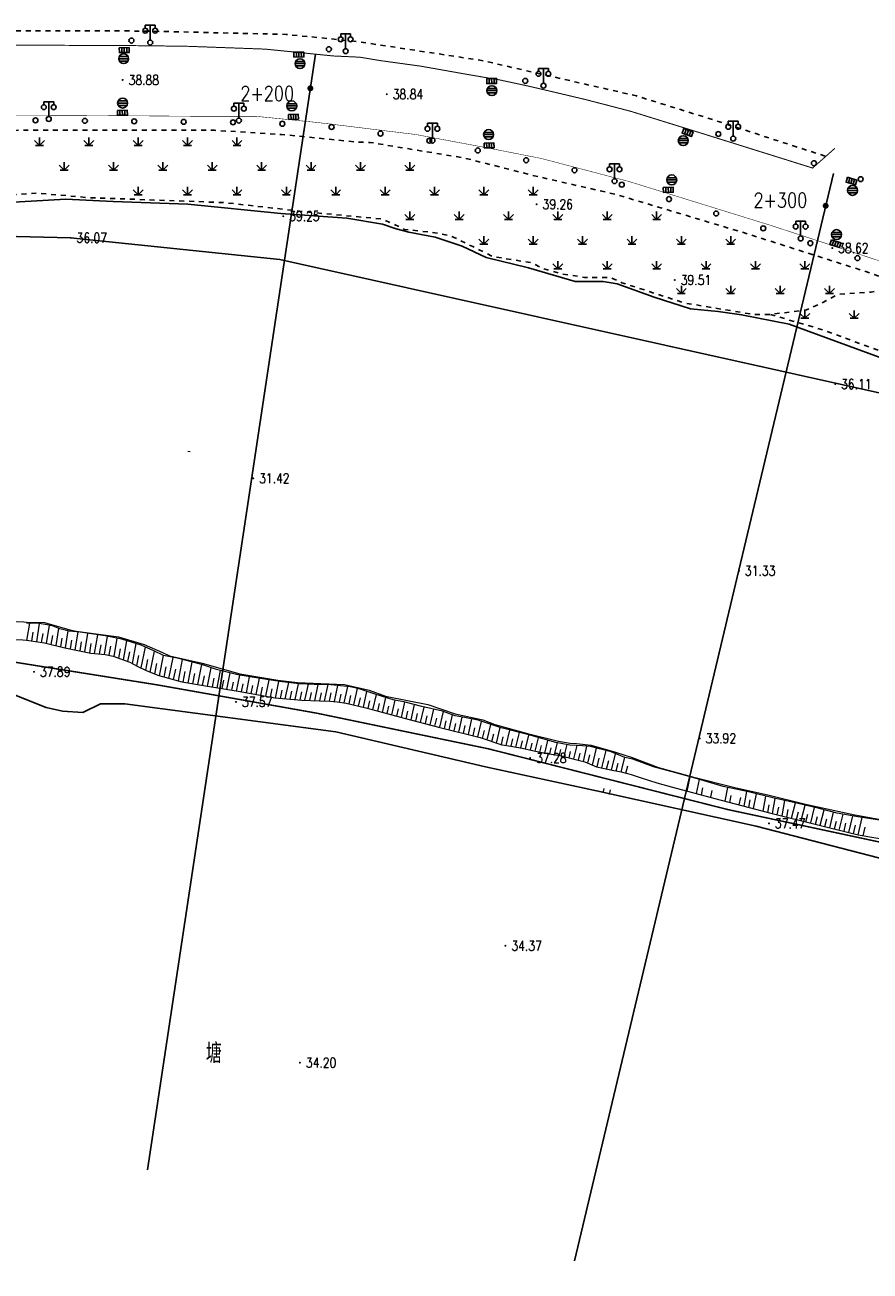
# Model space of a CAD drawing. Extents: x 39508475 to 39522402, y 3783947 to 3795549.
# Tile 61 of 256: x 39511250 to 39511421, y 3794201 to 3794453. Entities that reach past the tile are written whole.
import ezdxf
from ezdxf.enums import TextEntityAlignment as Align

# ---------------------------------------------------------------- set-up
doc = ezdxf.new("R2010")
doc.units = 0
doc.linetypes.add('X3', pattern=[5, 4, -1])
doc.linetypes.add('X6', pattern=[2, 1, -1])
doc.layers.get('0').update_dxf_attribs({"linetype": 'CONTINUOUS'})
for name, color, linetype in [('COMPONENT', 7, 'CONTINUOUS'), ('DLDW', 14, 'CONTINUOUS'), ('DLSS', 4, 'CONTINUOUS'), ('DMTZ', 3, 'CONTINUOUS'), ('GCD', 1, 'CONTINUOUS'), ('SXSS', 5, 'CONTINUOUS'), ('ZBTZ', 3, 'CONTINUOUS'), ('断面线', 2, 'CONTINUOUS')]:
    doc.layers.add(name, color=color, linetype=linetype)
doc.styles.add('HZ', font='rs', dxfattribs={"width": 0.8, "bigfont": 'hztxt'})
doc.linetypes.add('10411', pattern='A,2,[150,AAA.SHX,S=1,R=0,X=0,Y=1],2,[151,AAA.SHX,S=1,R=0,X=0,Y=3],1e-11', length=4)

# ---------------------------------------------------------------- blocks, each defined once
blk = doc.blocks.new('gc097')
for p, q in [((-1, 2.9), (-1, 3.5)), ((-1, 3.5), (1, 3.5)), ((0, 0.5), (0, 3.5)), ((1, 3.5), (1, 2.9))]:
    blk.add_line(p, q)
for centre in [(-1, 2.4), (1, 2.4), (0, 0)]:
    blk.add_circle(centre, 0.5)
blk = doc.blocks.new('gc124')
for p, q in [((-1, 1), (0, 0)), ((-0.8, 0), (0.8, 0)), ((0, 0), (0, 1.6)), ((0, 0), (1, 1))]:
    blk.add_line(p, q)
blk = doc.blocks.new('gc170')
at = {"linetype": 'Continuous'}
blk.add_circle((0, 0), 0.5, dxfattribs=at)
blk = doc.blocks.new('gcbj0104')
for p, q in [((-0.5, 0.5), (-0.5, -0.5)), ((0, 0.5), (0, -0.5)), ((0.5, 0.5), (0.5, -0.5))]:
    blk.add_line(p, q)
blk.add_lwpolyline([(-1, 0.5), (-1, -0.5), (1, -0.5), (1, 0.5)], close=True)
blk = doc.blocks.new('gcbj0103')
for p, q in [((-1, 0), (1, 0)), ((-0.9, 0.43), (0.9, 0.43)), ((-0.88, -0.47), (0.88, -0.47))]:
    blk.add_line(p, q)
blk.add_circle((0, 0), 1)
blk = doc.blocks.new('gc200')
at = {"const_width": 0.2}
blk.add_lwpolyline([(-0.1, 0, 1), (0.1, 0, 1)], format="xyb", close=True, dxfattribs=at)

msp = doc.modelspace()

# ---------------------------------------------------------------- linework, layer by layer
at = {"layer": 'DLSS', "linetype": 'Continuous', "flags": 128}
for points, const_width in [([(39511413.75403, 3794428.32004), (39511409.24381, 3794424.31317), (39511385.43984, 3794431.76346), (39511372.44452, 3794435.79016), (39511368.37279, 3794436.85449), (39511363.29878, 3794438.16925), (39511357.22251, 3794439.60922), (39511351.56734, 3794440.93222), (39511345.74164, 3794442.18437), (39511340.1665, 3794443.12348), (39511329.86193, 3794444.94815), (39511321.65584, 3794446.07508), (39511317.52147, 3794446.76377), (39511312.13425, 3794447.0142), (39511298.39555, 3794448.397), (39511282.84057, 3794448.96156), (39511274.19597, 3794449.08678), (39511263.58474, 3794449.14979), (39511241.32626, 3794449.21239), (39511216.74712, 3794449.2749), (39511170.51842, 3794448.81826), (39511166.92227, 3794448.81826), (39511165.46134, 3794449.60448), (39511161.64045, 3794453.19864)], 0.2), ([(39511152.90782, 3794434.8038), (39511179.23538, 3794434.7092), (39511220.78032, 3794434.88314), (39511260.49502, 3794434.98602), (39511286.25556, 3794434.77688), (39511296.64695, 3794434.77688), (39511309.13763, 3794433.51801), (39511328.92032, 3794431.09556), (39511343.51027, 3794428.36801), (39511354.24138, 3794426.26484), (39511372.19016, 3794421.54407), (39511400.67276, 3794412.72321), (39511435.44908, 3794401.38091), (39511465.18448, 3794391.93113), (39511500.18901, 3794380.69574), (39511528.23036, 3794372.08301), (39511556.38277, 3794363.04695), (39511595.36672, 3794350.75525), (39511630.25122, 3794339.61399)], 0.1)]:
    msp.add_lwpolyline(points, dxfattribs=dict(at, const_width=const_width))
at = {"layer": 'DLSS', "linetype": 'X6', "flags": 128}
for points in [[(39511411.78537, 3794426.71488), (39511389.38976, 3794433.98945), (39511373.60084, 3794438.91377), (39511342.20703, 3794446.10286), (39511317.08232, 3794449.92223), (39511302.63715, 3794451.37714), (39511273.92987, 3794452.05979), (39511235.15011, 3794452.17063), (39511199.27882, 3794451.94787), (39511163.61694, 3794451.61464)], [(39509114.05604, 3794290.33142), (39509112.24991, 3794295.83282), (39509112.1639, 3794300.73249), (39509115.17413, 3794309.24247), (39509120.24853, 3794313.1966), (39509122.14067, 3794314.05619), (39509132.37548, 3794314.57195), (39509159.20957, 3794317.32265), (39509189.76964, 3794320.25811), (39509213.70529, 3794322.58523), (39509234.28659, 3794324.74112), (39509259.26076, 3794326.89452), (39509287.06643, 3794329.74057), (39509297.9893, 3794330.5142), (39509318.14864, 3794332.83689), (39509350.33947, 3794335.93364), (39509384.6139, 3794339.4617), (39509418.97552, 3794342.56176), (39509445.91722, 3794344.97718), (39509470.5421, 3794347.30181), (39509492.58016, 3794349.62934), (39509517.37924, 3794352.03979), (39509558.77979, 3794355.99696), (39509584.87378, 3794358.92856), (39509614.7487, 3794361.76811), (39509642.81294, 3794364.61154), (39509666.41218, 3794366.84787), (39509694.74334, 3794369.51619), (39509724.44053, 3794372.26882), (39509742.43872, 3794374.16158), (39509776.0113, 3794377.43301), (39509804.43055, 3794380.3613), (39509828.79315, 3794382.59707), (39509851.696, 3794385.09155), (39509877.43497, 3794387.84556), (39509900.33763, 3794389.82496), (39509921.34805, 3794391.97878), (39509959.05459, 3794395.24647), (39509980.92335, 3794397.65886), (39510005.89307, 3794399.55024), (39510029.41212, 3794402.38952), (39510053.15906, 3794405.4893), (39510069.35519, 3794406.69536), (39510090.36007, 3794409.01888), (39510110.3385, 3794410.91413), (39510135.56217, 3794412.97921), (39510165.00206, 3794416.59047), (39510179.4688, 3794417.53933), (39510201.93835, 3794419.94799), (39510211.67389, 3794420.80772), (39510215.28617, 3794420.89368), (39510220.36058, 3794420.37792), (39510227.77585, 3794419.60457), (39510232.50622, 3794419.60457), (39510243.70161, 3794420.46223), (39510264.36074, 3794422.52635), (39510286.39943, 3794424.59158), (39510302.15519, 3794426.0551), (39510313.01318, 3794427.00383), (39510323.16198, 3794427.00383), (39510342.10988, 3794427.0902), (39510358.12292, 3794427.17643), (39510367.75567, 3794426.74664), (39510386.3599, 3794427.26267), (39510401.78143, 3794427.2635), (39510407.8019, 3794427.60733), (39510414.08038, 3794428.38097), (39510433.28412, 3794430.18625), (39510439.13257, 3794430.87392), (39510443.34691, 3794430.87392), (39510457.30994, 3794430.87531), (39510482.53471, 3794430.96168), (39510508.18649, 3794431.04736), (39510540.1194, 3794431.04736), (39510559.07547, 3794431.21927), (39510589.8041, 3794430.87571), (39510611.59039, 3794430.87599), (39510628.72725, 3794430.87641), (39510644.67099, 3794431.04763), (39510675.80541, 3794430.78975), (39510703.7148, 3794430.79597), (39510735.4826, 3794431.31173), (39510766.13777, 3794431.39644), (39510796.52455, 3794431.31103), (39510821.50199, 3794431.13952), (39510841.64608, 3794431.39754), (39510865.15551, 3794431.22562), (39510898.04013, 3794431.31144), (39510898.81418, 3794431.99911), (39510923.00767, 3794432.17158), (39510942.55698, 3794431.9137), (39510961.06739, 3794431.9137), (39510991.10671, 3794431.91315), (39511011.9482, 3794432.17075), (39511037.77999, 3794432.34239), (39511063.17658, 3794432.60055), (39511081.10047, 3794432.08479), (39511081.87453, 3794431.31116), (39511101.8427, 3794431.39657), (39511117.7731, 3794431.73943), (39511141.57872, 3794431.77863), (39511222.30607, 3794431.78591), (39511249.35029, 3794431.95585), (39511271.48104, 3794431.95612), (39511288.07744, 3794431.95612), (39511301.68013, 3794431.10642), (39511317.01132, 3794429.57492), (39511319.64684, 3794429.48994), (39511338.71295, 3794426.34277), (39511352.83597, 3794422.76789), (39511369.52188, 3794418.934), (39511394.79447, 3794411.36743), (39511418.11984, 3794403.95633), (39511445.34414, 3794394.85157), (39511474.10351, 3794385.66567), (39511495.04762, 3794379.36546), (39511537.59183, 3794365.75798), (39511568.74567, 3794355.97838), (39511603.81306, 3794344.91644), (39511623.30407, 3794339.20992), (39511650.62245, 3794329.8482), (39511658.18894, 3794327.72395), (39511661.92968, 3794327.0442), (39511677.85959, 3794323.80646), (39511701.0162, 3794320.1447), (39511713.00356, 3794318.70021), (39511726.43622, 3794318.19038), (39511738.20057, 3794318.6151), (39511757.28112, 3794319.54676), (39511766.20789, 3794320.39647), (39511782.10602, 3794322.86059), (39511802.71267, 3794326.26854), (39511834.54072, 3794331.20417), (39511859.47468, 3794334.6113), (39511885.1765, 3794339.03533), (39511910.19709, 3794342.69505), (39511931.73182, 3794345.50192), (39511942.95405, 3794347.71114), (39511962.4587, 3794350.69287), (39511973.00078, 3794352.3073), (39511997.33935, 3794356.14173), (39512018.79276, 3794359.45732), (39512047.22551, 3794363.96524), (39512076.58233, 3794368.56058), (39512100.07722, 3794372.64842), (39512109.04357, 3794374.20188)], [(39511427.53549, 3794400.77503), (39511421.12346, 3794399.17291), (39511416.5148, 3794398.8725), (39511414.51104, 3794398.77237), (39511412.30689, 3794397.57077), (39511407.99881, 3794395.5681), (39511400.68508, 3794394.66691), (39511397.17849, 3794394.66691), (39511383.35254, 3794396.96997), (39511370.62864, 3794401.07543), (39511368.12394, 3794402.1769), (39511363.01435, 3794402.1769), (39511358.50589, 3794402.87783), (39511354.39817, 3794403.9793), (39511352.59479, 3794405.08077), (39511344.44591, 3794406.38781), (39511340.43839, 3794408.39047), (39511335.92992, 3794410.5934), (39511332.72391, 3794411.1942), (39511326.61243, 3794411.89514), (39511322.10397, 3794413.99793), (39511307.73949, 3794415.3127), (39511290.10638, 3794417.31536), (39511262.60932, 3794418.32346), (39511252.08957, 3794419.22466), (39511246.47903, 3794418.82412), (39511243.67376, 3794417.62252), (39511235.33013, 3794415.2095), (39511225.68077, 3794414.30331), (39511201.13468, 3794416.40611), (39511176.75501, 3794418.51052), (39511162.82887, 3794419.31158), (39511149.16296, 3794420.92353), (39511138.34264, 3794420.92353), (39511134.33512, 3794421.1238), (39511133.03266, 3794421.7246)], [(39511400.68508, 3794394.66691), (39511411.47972, 3794391.48252), (39511426.86318, 3794385.8052), (39511432.06478, 3794384.78121), (39511444.98996, 3794380.60645), (39511454.32269, 3794378.15132), (39511458.9726, 3794378.54516), (39511462.67677, 3794377.28486), (39511464.8047, 3794375.78824), (39511467.98465, 3794373.65174), (39511472.55575, 3794372.94282), (39511480.43696, 3794370.65851), (39511494.07146, 3794367.74406), (39511504.99384, 3794365.74926), (39511508.85564, 3794363.54373), (39511515.71228, 3794360.78682), (39511525.80024, 3794358.73882), (39511528.32223, 3794358.73882), (39511533.12977, 3794357.16344), (39511535.19299, 3794355.64987), (39511540.31578, 3794355.09848), (39511544.49283, 3794354.07449), (39511548.82749, 3794352.49911), (39511555.68414, 3794351.55388), (39511566.2574, 3794349.02225), (39511571.38019, 3794348.86471), (39511578.72224, 3794347.36316), (39511581.00778, 3794345.15763), (39511586.44582, 3794342.87333), (39511594.58025, 3794340.57548), (39511599.38779, 3794340.57548), (39511610.75785, 3794336.94932), (39511627.64376, 3794332.68655), (39511631.8208, 3794331.50502), (39511632.13605, 3794325.67612), (39511632.37248, 3794323.78566), (39511633.86991, 3794323.15551), (39511646.41907, 3794320.69354), (39511652.72404, 3794318.33046), (39511670.95144, 3794313.5928), (39511686.49554, 3794310.51638), (39511696.59934, 3794309.48972), (39511704.08649, 3794309.01711), (39511713.39817, 3794308.85476)]]:
    msp.add_lwpolyline(points, dxfattribs=at)
at = {"layer": 'DLSS', "linetype": 'X3', "const_width": 0.3, "flags": 128}
msp.add_lwpolyline([(39509115.83491, 3794201.06317), (39509126.55477, 3794210.45786), (39509130.51645, 3794212.39892), (39509159.51346, 3794215.03875), (39509207.40211, 3794218.07486), (39509225.30682, 3794219.3266), (39509228.88011, 3794222.19936), (39509238.6678, 3794234.85502), (39509242.86251, 3794239.51355), (39509257.02184, 3794243.48767), (39509261.91569, 3794243.64296), (39509289.12945, 3794241.93669), (39509315.64685, 3794240.14964), (39509332.75644, 3794241.46991), (39509358.18356, 3794240.22775), (39509379.27259, 3794241.62566), (39509386.18611, 3794243.10086), (39509391.15764, 3794243.10086), (39509400.47925, 3794243.02322), (39509412.38861, 3794242.17313), (39509417.74853, 3794241.62963), (39509421.7879, 3794241.78491), (39509427.69158, 3794242.4837), (39509444.41727, 3794243.49631), (39509465.80709, 3794243.8098), (39509489.91103, 3794245.05208), (39509517.2818, 3794246.99312), (39509553.9022, 3794250.41078), (39509589.12197, 3794254.9263), (39509630.63833, 3794256.99329), (39509680.16049, 3794263.82929), (39509707.62118, 3794265.56804), (39509737.86388, 3794269.93302), (39509794.70316, 3794276.15403), (39509850.66557, 3794282.62754), (39509880.16374, 3794286.35696), (39509954.7622, 3794297.42352), (39509964.21347, 3794301.81731), (39509969.9282, 3794302.14685), (39509974.54394, 3794302.14685), (39509978.17059, 3794302.14685), (39510023.11311, 3794305.38856), (39510088.4093, 3794314.72115), (39510113.14818, 3794318.86658), (39510126.22235, 3794322.50133), (39510146.96289, 3794323.37704), (39510152.85059, 3794324.06937), (39510158.39196, 3794324.24245), (39510167.13694, 3794324.58862), (39510192.46151, 3794325.19962), (39510213.7981, 3794325.72108), (39510219.59923, 3794326.67304), (39510232.6734, 3794327.45191), (39510260.06199, 3794328.23403), (39510275.49099, 3794329.01616), (39510282.07137, 3794329.01616), (39510298.4572, 3794329.01616), (39510315.18874, 3794329.96812), (39510324.10689, 3794330.66045), (39510329.9946, 3794331.09316), (39510345.52681, 3794332.48107), (39510368.32346, 3794333.43303), (39510394.05735, 3794334.64786), (39510406.00594, 3794336.3787), (39510417.98073, 3794338.02494), (39510452.54562, 3794337.59495), (39510479.78196, 3794337.59495), (39510543.88737, 3794336.29021), (39510556.54105, 3794336.29021), (39510581.31334, 3794336.5755), (39510618.07159, 3794335.43437), (39510652.44832, 3794335.43437), (39510686.25779, 3794334.29324), (39510720.16144, 3794334.10306), (39510731.95885, 3794334.10306), (39510761.49667, 3794334.57853), (39510795.67906, 3794334.00867), (39510826.72559, 3794333.05773), (39510851.78793, 3794333.24763), (39510863.29993, 3794332.96235), (39510872.81399, 3794332.96235), (39510879.28354, 3794332.96235), (39510904.25142, 3794334.68248), (39510911.4821, 3794334.68248), (39510945.95909, 3794333.15468), (39510980.63469, 3794333.24978), (39511012.8349, 3794333.44196), (39511047.12356, 3794333.63215), (39511082.55429, 3794334.48799), (39511110.90615, 3794335.43893), (39511139.01686, 3794333.15668), (39511167.68643, 3794331.15756), (39511206.73306, 3794327.91649), (39511240.07003, 3794325.43789), (39511276.54237, 3794319.63185), (39511308.7302, 3794313.92021), (39511343.5952, 3794306.68404), (39511391.97605, 3794294.40404), (39511438.25927, 3794284.49665), (39511464.71904, 3794278.31282), (39511487.58485, 3794272.97939), (39511519.49325, 3794265.93385), (39511557.88793, 3794257.24632), (39511582.13035, 3794253.86736), (39511626.90746, 3794244.6447), (39511638.75233, 3794243.03028), (39511652.34701, 3794240.60866), (39511681.84907, 3794233.47304), (39511694.36696, 3794234.68385), (39511704.89158, 3794235.23448), (39511713.97404, 3794237.88499), (39511732.37087, 3794243.38601), (39511778.62181, 3794247.98241), (39511821.93597, 3794253.29104), (39511832.70661, 3794255.42448), (39511837.05448, 3794256.48442), (39511843.94745, 3794257.22638), (39511884.35086, 3794263.798), (39511944.43671, 3794272.07796), (39511959.43624, 3794278.03052), (39511964.42039, 3794279.51443), (39511972.798, 3794281.8463), (39511984.56908, 3794284.07217), (39512007.92628, 3794289.3808), (39512054.95431, 3794294.47983), (39512090.72123, 3794299.15106), (39512102.49231, 3794301.16494), (39512112.4606, 3794301.58891), (39512113.8392, 3794302.11889)], dxfattribs=at)
at = {"layer": 'DLSS', "linetype": 'Continuous', "lineweight": 0}
for points in [[(39511366.93, 3794298.662), (39511366.728, 3794297.739)], [(39511368.096, 3794297.44), (39511368.297, 3794298.363)]]:
    msp.add_lwpolyline(points, dxfattribs=at)
at = {"layer": 'DMTZ', "linetype": '10411', "flags": 128}
msp.add_lwpolyline([(39511435.01738, 3794380.24453), (39511429.55329, 3794384.17444), (39511424.76565, 3794385.25493), (39511404.51403, 3794392.66955), (39511394.83903, 3794394.60791), (39511390.12861, 3794395.22533), (39511384.49155, 3794395.76557), (39511377.13558, 3794398.1623), (39511369.64523, 3794400.86351), (39511366.7881, 3794401.32658), (39511361.13847, 3794401.32731), (39511351.71763, 3794404.1057), (39511343.12485, 3794406.20115), (39511338.25999, 3794408.51647), (39511332.77736, 3794410.29156), (39511327.42693, 3794411.30094), (39511324.87867, 3794411.99554), (39511322.09875, 3794412.92167), (39511314.91728, 3794414.15651), (39511301.53246, 3794415.08785), (39511282.67072, 3794417.02137), (39511267.5961, 3794417.56199), (39511258.02081, 3794418.02505), (39511245.09197, 3794417.25389), (39511133.03266, 3794421.7246)], dxfattribs=at)
at = {"layer": 'DMTZ', "linetype": 'Continuous', "lineweight": 0}
for points in [[(39511162.103, 3794332.377), (39511167.628, 3794331.568), (39511178.752, 3794330.896), (39511185.863, 3794330.443), (39511196.11, 3794330.618), (39511200.659, 3794331.223), (39511202.415, 3794331.201), (39511208.317, 3794329.477), (39511212.344, 3794328.93), (39511217.941, 3794328.5), (39511222.572, 3794328.02), (39511226.104, 3794328.354), (39511228.482, 3794328.794), (39511229.722, 3794329.014), (39511231.445, 3794329.267), (39511236.198, 3794329.114), (39511240.365, 3794328.946), (39511245.309, 3794328.837), (39511247.377, 3794328.801), (39511249.26, 3794328.781), (39511250, 3794328.675)], [(39511423.665, 3794292.093), (39511418.381, 3794292.896), (39511414.224, 3794293.657), (39511410.586, 3794294.589), (39511406.31, 3794295.601), (39511401.444, 3794296.676), (39511396.224, 3794298.001), (39511391.123, 3794299.074), (39511385.463, 3794300.749), (39511381.522, 3794301.797), (39511376.992, 3794303.008), (39511372.812, 3794304.592), (39511371.18, 3794304.946), (39511368.414, 3794306.074), (39511366.056, 3794306.713), (39511364.271, 3794307.154), (39511362.606, 3794307.277), (39511360.033, 3794307.46), (39511357.206, 3794307.962), (39511351.732, 3794309.486), (39511346.141, 3794310.943), (39511341.507, 3794312.473), (39511338.747, 3794313.042), (39511336.828, 3794313.398), (39511334.3, 3794314.321), (39511330.074, 3794315.233), (39511326.74, 3794316.134), (39511324.282, 3794316.604), (39511320.643, 3794317.772), (39511317.375, 3794318.824), (39511315.556, 3794319.232), (39511311.687, 3794319.675), (39511308.308, 3794319.735), (39511305.264, 3794319.865), (39511301.816, 3794320.244), (39511297.794, 3794320.871), (39511292.829, 3794321.693), (39511288.485, 3794322.738), (39511285.739, 3794323.677), (39511280.855, 3794324.953), (39511277.774, 3794325.604), (39511275.784, 3794326.531), (39511273.271, 3794327.673), (39511269.346, 3794328.872), (39511265.979, 3794329.571), (39511260.881, 3794330.292), (39511258.644, 3794330.545), (39511256.791, 3794331.002), (39511255.426, 3794331.514), (39511254.18, 3794331.791), (39511252.565, 3794332.065), (39511250, 3794332.123)], [(39511250.122, 3794328.658), (39511250.687, 3794332.107)], [(39511252.098, 3794328.377), (39511252.686, 3794332.044)], [(39511254.067, 3794328.055), (39511254.655, 3794331.685)], [(39511256.006, 3794327.582), (39511256.561, 3794331.088)], [(39511257.947, 3794327.115), (39511258.496, 3794330.582)], [(39511259.904, 3794326.722), (39511260.481, 3794330.337)], [(39511250, 3794328.675), (39511253.651, 3794328.156), (39511257.81, 3794327.143), (39511263.062, 3794326.088), (39511265.989, 3794325.772), (39511267.605, 3794325.481), (39511270.976, 3794324.211), (39511272.596, 3794323.382), (39511274.266, 3794322.57), (39511276.828, 3794321.512), (39511281.476, 3794320.251), (39511285.903, 3794319.509), (39511293.307, 3794318.267), (39511300.292, 3794316.989), (39511305.775, 3794316.574), (39511309.391, 3794316.381), (39511311.425, 3794316.361), (39511312.972, 3794316.204), (39511314.773, 3794315.965), (39511318.747, 3794314.985), (39511320.768, 3794314.427), (39511326.527, 3794312.888), (39511333.769, 3794311.023), (39511341.885, 3794308.979), (39511346.3, 3794307.515), (39511348.084, 3794307.225), (39511350.389, 3794306.837), (39511352.78, 3794306.249), (39511355.457, 3794305.73), (39511358.014, 3794305.362), (39511363.1, 3794304.07), (39511365.477, 3794303.045), (39511366.723, 3794302.768), (39511368.659, 3794302.344), (39511370.46, 3794302.021), (39511372.464, 3794301.463), (39511374.317, 3794300.905), (39511377.704, 3794299.769), (39511380.887, 3794298.918), (39511389.409, 3794296.658), (39511400.49, 3794293.711), (39511410.863, 3794291.179), (39511418.457, 3794289.249), (39511425.997, 3794287.958)], [(39511250, 3794328.675), (39511253.651, 3794328.156), (39511257.81, 3794327.143), (39511263.062, 3794326.088), (39511265.989, 3794325.772), (39511267.605, 3794325.481), (39511270.976, 3794324.211), (39511272.596, 3794323.382), (39511274.266, 3794322.57), (39511276.828, 3794321.512), (39511281.476, 3794320.251), (39511285.903, 3794319.509), (39511293.307, 3794318.267), (39511300.292, 3794316.989), (39511305.775, 3794316.574), (39511309.391, 3794316.381), (39511311.425, 3794316.361), (39511312.972, 3794316.204), (39511314.773, 3794315.965), (39511318.747, 3794314.985), (39511320.768, 3794314.427), (39511326.527, 3794312.888), (39511333.769, 3794311.023), (39511341.885, 3794308.979), (39511346.3, 3794307.515), (39511348.084, 3794307.225), (39511350.389, 3794306.837), (39511352.78, 3794306.249), (39511355.457, 3794305.73), (39511358.014, 3794305.362), (39511363.1, 3794304.07), (39511365.477, 3794303.045), (39511366.723, 3794302.768), (39511368.659, 3794302.344), (39511370.46, 3794302.021), (39511372.464, 3794301.463), (39511374.317, 3794300.905), (39511377.704, 3794299.769), (39511380.887, 3794298.918), (39511389.409, 3794296.658), (39511400.49, 3794293.711), (39511410.863, 3794291.179), (39511418.457, 3794289.249), (39511425.997, 3794287.958)], [(39511251.11, 3794328.517), (39511251.399, 3794330.301)], [(39511253.086, 3794328.236), (39511253.38, 3794330.057)], [(39511255.036, 3794327.818), (39511255.33, 3794329.629)], [(39511256.976, 3794327.346), (39511257.25, 3794329.084)], [(39511258.926, 3794326.919), (39511259.206, 3794328.684)], [(39511260.883, 3794326.526), (39511261.178, 3794328.367)], [(39511261.861, 3794326.329), (39511262.465, 3794330.068)], [(39511262.84, 3794326.132), (39511263.148, 3794328.03)], [(39511263.829, 3794326.005), (39511264.447, 3794329.788)], [(39511267.772, 3794325.418), (39511268.384, 3794329.072)], [(39511269.64, 3794324.714), (39511270.32, 3794328.574)], [(39511271.482, 3794323.952), (39511272.235, 3794327.99)], [(39511264.822, 3794325.898), (39511265.13, 3794327.773)], [(39511266.798, 3794325.626), (39511267.101, 3794327.451)], [(39511268.706, 3794325.066), (39511269.034, 3794326.966)], [(39511270.574, 3794324.362), (39511270.926, 3794326.322)], [(39511272.371, 3794323.497), (39511272.781, 3794325.597)], [(39511273.266, 3794323.056), (39511274.107, 3794327.293)], [(39511275.083, 3794322.232), (39511275.929, 3794326.464)], [(39511276.933, 3794321.484), (39511277.743, 3794325.618)], [(39511274.164, 3794322.62), (39511274.591, 3794324.749)], [(39511276.006, 3794321.851), (39511276.421, 3794323.946)], [(39511277.896, 3794321.222), (39511278.308, 3794323.313)], [(39511278.86, 3794320.961), (39511279.699, 3794325.197)], [(39511279.823, 3794320.699), (39511280.251, 3794322.845)], [(39511280.786, 3794320.438), (39511281.649, 3794324.746)], [(39511282.74, 3794320.039), (39511283.585, 3794324.24)], [(39511284.709, 3794319.709), (39511285.522, 3794323.734)], [(39511286.678, 3794319.379), (39511287.421, 3794323.102)], [(39511281.756, 3794320.204), (39511282.186, 3794322.348)], [(39511283.724, 3794319.874), (39511284.139, 3794321.93)], [(39511285.693, 3794319.544), (39511286.084, 3794321.485)], [(39511287.662, 3794319.214), (39511288.015, 3794320.996)], [(39511288.646, 3794319.049), (39511289.338, 3794322.533)], [(39511289.631, 3794318.884), (39511289.971, 3794320.591)], [(39511290.615, 3794318.718), (39511291.284, 3794322.065)], [(39511292.584, 3794318.388), (39511293.236, 3794321.626)], [(39511294.549, 3794318.04), (39511295.211, 3794321.299)], [(39511296.513, 3794317.68), (39511297.186, 3794320.972)], [(39511298.477, 3794317.321), (39511299.163, 3794320.658)], [(39511291.599, 3794318.553), (39511291.928, 3794320.192)], [(39511293.568, 3794318.219), (39511293.896, 3794319.841)], [(39511295.531, 3794317.86), (39511295.865, 3794319.498)], [(39511297.495, 3794317.501), (39511297.834, 3794319.156)], [(39511299.459, 3794317.141), (39511299.805, 3794318.822)], [(39511301.438, 3794316.902), (39511301.784, 3794318.556)], [(39511302.433, 3794316.827), (39511303.126, 3794320.1)], [(39511303.428, 3794316.752), (39511303.775, 3794318.371)], [(39511304.424, 3794316.676), (39511305.116, 3794319.881)], [(39511305.419, 3794316.601), (39511305.767, 3794318.215)], [(39511306.415, 3794316.54), (39511307.115, 3794319.786)], [(39511307.412, 3794316.487), (39511307.763, 3794318.115)], [(39511308.409, 3794316.433), (39511309.116, 3794319.721)], [(39511309.405, 3794316.381), (39511309.761, 3794318.042)], [(39511310.403, 3794316.371), (39511311.117, 3794319.685)], [(39511311.402, 3794316.361), (39511311.758, 3794317.994)], [(39511312.395, 3794316.262), (39511313.109, 3794319.512)], [(39511313.386, 3794316.149), (39511313.745, 3794317.774)], [(39511314.376, 3794316.018), (39511315.098, 3794319.284)], [(39511316.322, 3794315.583), (39511317.059, 3794318.895)], [(39511318.26, 3794315.105), (39511318.972, 3794318.31)], [(39511315.353, 3794315.822), (39511315.718, 3794317.468)], [(39511317.291, 3794315.344), (39511317.655, 3794316.98)], [(39511319.226, 3794314.853), (39511319.576, 3794316.428)], [(39511320.188, 3794314.587), (39511320.878, 3794317.696)], [(39511321.151, 3794314.325), (39511321.491, 3794315.858)], [(39511322.115, 3794314.067), (39511322.784, 3794317.085)], [(39511323.08, 3794313.809), (39511323.408, 3794315.294)], [(39511324.044, 3794313.552), (39511324.703, 3794316.524)], [(39511325.972, 3794313.036), (39511326.669, 3794316.148)], [(39511327.904, 3794312.533), (39511328.602, 3794315.631)], [(39511325.008, 3794313.294), (39511325.347, 3794314.815)], [(39511326.938, 3794312.782), (39511327.287, 3794314.337)], [(39511328.871, 3794312.284), (39511329.22, 3794313.827)], [(39511329.838, 3794312.035), (39511330.54, 3794315.132)], [(39511330.804, 3794311.786), (39511331.162, 3794313.354)], [(39511331.771, 3794311.538), (39511332.497, 3794314.71)], [(39511332.737, 3794311.289), (39511333.106, 3794312.894)], [(39511333.704, 3794311.04), (39511334.448, 3794314.267)], [(39511335.64, 3794310.552), (39511336.328, 3794313.58)], [(39511337.576, 3794310.064), (39511338.273, 3794313.13)], [(39511339.511, 3794309.577), (39511340.235, 3794312.735)], [(39511334.672, 3794310.796), (39511335.03, 3794312.36)], [(39511336.608, 3794310.308), (39511336.948, 3794311.81)], [(39511338.544, 3794309.82), (39511338.899, 3794311.379)], [(39511340.479, 3794309.333), (39511340.847, 3794310.933)], [(39511341.447, 3794309.089), (39511342.175, 3794312.252)], [(39511342.404, 3794308.807), (39511342.765, 3794310.373)], [(39511343.351, 3794308.493), (39511344.076, 3794311.625)], [(39511345.246, 3794307.864), (39511345.976, 3794310.997)], [(39511347.175, 3794307.373), (39511347.91, 3794310.482)], [(39511344.299, 3794308.178), (39511344.662, 3794309.745)], [(39511346.194, 3794307.55), (39511346.568, 3794309.142)], [(39511348.16, 3794307.212), (39511348.519, 3794308.721)], [(39511349.144, 3794307.046), (39511349.847, 3794309.977)], [(39511350.128, 3794306.881), (39511350.472, 3794308.303)], [(39511351.102, 3794306.662), (39511351.784, 3794309.471)], [(39511352.071, 3794306.423), (39511352.41, 3794307.813)], [(39511353.043, 3794306.198), (39511353.712, 3794308.935)], [(39511355.003, 3794305.818), (39511355.641, 3794308.398)], [(39511356.975, 3794305.512), (39511357.577, 3794307.896)], [(39511354.023, 3794306.008), (39511354.35, 3794307.337)], [(39511355.987, 3794305.654), (39511356.296, 3794306.892)], [(39511357.963, 3794305.369), (39511358.263, 3794306.545)], [(39511358.931, 3794305.129), (39511359.548, 3794307.546)], [(39511359.899, 3794304.883), (39511360.219, 3794306.154)], [(39511360.866, 3794304.637), (39511361.538, 3794307.353)], [(39511361.834, 3794304.392), (39511362.185, 3794305.837)], [(39511362.801, 3794304.146), (39511363.535, 3794307.208)], [(39511363.733, 3794303.797), (39511364.13, 3794305.444)], [(39511364.65, 3794303.402), (39511365.498, 3794306.851)], [(39511366.546, 3794302.807), (39511367.433, 3794306.34)], [(39511368.496, 3794302.38), (39511369.326, 3794305.702)], [(39511365.572, 3794303.024), (39511366.02, 3794304.813)], [(39511367.521, 3794302.593), (39511367.96, 3794304.336)], [(39511369.478, 3794302.197), (39511369.865, 3794303.761)], [(39511370.46, 3794302.021), (39511371.18, 3794304.946)], [(39511371.418, 3794301.754), (39511371.782, 3794303.245)], [(39511383.822, 3794298.14), (39511384.439, 3794301.021)], [(39511385.744, 3794297.63), (39511386.344, 3794300.488)], [(39511386.704, 3794297.375), (39511386.998, 3794298.791)], [(39511388.626, 3794296.866), (39511388.908, 3794298.256)], [(39511391.509, 3794296.1), (39511392.053, 3794298.878)], [(39511395.352, 3794295.077), (39511395.924, 3794298.064)], [(39511397.274, 3794294.566), (39511397.845, 3794297.59)], [(39511392.47, 3794295.844), (39511392.745, 3794297.259)], [(39511394.391, 3794295.333), (39511394.674, 3794296.8)], [(39511396.313, 3794294.822), (39511396.599, 3794296.327)], [(39511399.195, 3794294.055), (39511399.762, 3794297.103)], [(39511400.156, 3794293.8), (39511400.438, 3794295.33)], [(39511401.12, 3794293.557), (39511401.681, 3794296.624)], [(39511403.052, 3794293.086), (39511403.613, 3794296.197)], [(39511404.983, 3794292.614), (39511405.786, 3794295.717)], [(39511406.915, 3794292.143), (39511407.713, 3794295.269)], [(39511402.086, 3794293.321), (39511402.366, 3794294.866)], [(39511404.018, 3794292.85), (39511404.298, 3794294.417)], [(39511405.949, 3794292.378), (39511406.35, 3794293.938)], [(39511407.881, 3794291.907), (39511408.278, 3794293.474)], [(39511408.847, 3794291.671), (39511409.638, 3794294.813)], [(39511409.813, 3794291.435), (39511410.206, 3794293.01)], [(39511410.778, 3794291.2), (39511411.558, 3794294.34)], [(39511411.742, 3794290.956), (39511412.129, 3794292.525)], [(39511412.706, 3794290.711), (39511413.474, 3794293.849)], [(39511414.633, 3794290.221), (39511415.409, 3794293.44)], [(39511416.56, 3794289.731), (39511417.355, 3794293.084)], [(39511418.488, 3794289.244), (39511419.305, 3794292.756)], [(39511413.669, 3794290.466), (39511414.053, 3794292.042)], [(39511415.596, 3794289.976), (39511415.989, 3794291.619)], [(39511417.524, 3794289.486), (39511417.926, 3794291.196)], [(39511419.468, 3794289.076), (39511419.875, 3794290.841)]]:
    msp.add_lwpolyline(points, dxfattribs=at)
at = {"layer": 'SXSS', "linetype": 'Continuous', "flags": 128}
msp.add_lwpolyline([(39511133.44913, 3794414.85551), (39511135.55424, 3794413.2652), (39511138.658, 3794413.12875), (39511258.967, 3794410.175), (39511301.331, 3794405.766), (39511431.52332, 3794376.80317), (39511433.76924, 3794377.88821)], dxfattribs=at)
at = {"layer": 'SXSS', "linetype": 'Continuous', "lineweight": 0}
for points in [[(39511283.18361, 3794366.85859), (39511282.68534, 3794366.90012)], [(39511162.507, 3794340.795), (39511164.297, 3794340.549), (39511166.843, 3794339.576), (39511169.942, 3794339.17), (39511180.497, 3794338.552), (39511204.308, 3794336.652), (39511213.812, 3794335.589), (39511232.13, 3794333.93), (39511238.14, 3794333.584), (39511243.236, 3794333.189), (39511246.472, 3794332.559), (39511249.503, 3794332.379), (39511250, 3794332.36638)], [(39511250, 3794332.36638), (39511253.639, 3794332.274), (39511258.81, 3794330.781), (39511260.056, 3794330.521), (39511268.637, 3794329.355), (39511273.842, 3794327.812), (39511277.602, 3794326.191), (39511278.985, 3794325.511), (39511285.635, 3794324.063), (39511293.198, 3794321.847), (39511300.906, 3794320.607), (39511304.926, 3794320.114), (39511314.46, 3794319.711), (39511319.427, 3794318.587), (39511322.764, 3794317.349), (39511331.315, 3794315.662), (39511336.825, 3794313.768), (39511342.415, 3794312.53), (39511344.909, 3794311.64), (39511351.477, 3794309.82), (39511357.775, 3794308.235), (39511360.149, 3794307.814), (39511361.443, 3794307.773), (39511364.387, 3794307.441), (39511369.339, 3794306.014), (39511372.675, 3794304.928), (39511378.018, 3794302.898), (39511384.94, 3794300.997), (39511393.461, 3794298.839), (39511400.162, 3794297.356), (39511407.807, 3794295.477), (39511417.756, 3794293.312), (39511426.794, 3794291.712)], [(39511265.814, 3794325.791), (39511266.424, 3794329.479)], [(39511300.442, 3794316.978), (39511301.14, 3794320.349)]]:
    msp.add_lwpolyline(points, dxfattribs=at)
at = {"layer": 'SXSS', "linetype": '10411', "flags": 128}
msp.add_lwpolyline([(39511437.6457, 3794280.10215), (39511435.67139, 3794279.49497), (39511422.57344, 3794284.57596), (39511397.78002, 3794290.99951), (39511365.44849, 3794298.20433), (39511342.9798, 3794303.04207), (39511312.6478, 3794310.1444), (39511269.92214, 3794315.82695), (39511264.99831, 3794315.82695), (39511261.46269, 3794314.0353), (39511257.29638, 3794314.31922), (39511253.98227, 3794315.07636), (39511243.92494, 3794319.06105), (39511231.04724, 3794321.52175), (39511210.00573, 3794322.56282), (39511179.96058, 3794324.55032), (39511153.61494, 3794325.30575), (39511122.14936, 3794326.34838), (39511097.3121, 3794329.47501), (39511073.32762, 3794329.46888), (39511047.7318, 3794329.5574), (39511017.00005, 3794328.59331), (39511004.85711, 3794325.6265), (39510992.41336, 3794323.44931), (39510987.15141, 3794322.37047), (39510985.26252, 3794321.29162), (39510979.32597, 3794321.02191), (39510977.16722, 3794319.80821), (39510976.62754, 3794314.41399), (39510975.41324, 3794298.50104), (39510972.70646, 3794261.35241), (39510970.69628, 3794229.58199)], dxfattribs=at)
at = {"layer": '断面线', "linetype": 'Continuous', "flags": 128}
for points in [[(39511308.55111, 3794447.37484), (39511296.12641, 3794364.79313), (39511274.55193, 3794221.3967)], [(39511413.44913, 3794423.2368), (39511394.3112, 3794342.86927), (39511361.00327, 3794202.9964)]]:
    msp.add_lwpolyline(points, dxfattribs=at)

# ---------------------------------------------------------------- block references
at = {"layer": 'COMPONENT', "linetype": 'Continuous'}
for p in [(39511269.70885, 3794446.46117, 38.889), (39511305.41491, 3794445.46349, 38.889), (39511344.27485, 3794439.9885, 38.889), (39511269.48796, 3794437.46417, 38.889), (39511303.75821, 3794436.90807, 38.889), (39511343.61217, 3794431.1019, 38.889), (39511383.03344, 3794429.86922, 38.889), (39511380.71407, 3794421.92096, 38.889), (39511417.32455, 3794419.77629, 38.889), (39511414.0819, 3794410.84149, 38.889)]:
    msp.add_blockref('gcbj0103', p, dxfattribs=at)
for p, rotation in [((39511269.82435, 3794448.2019), 1.103053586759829), ((39511305.18619, 3794447.29161), 1.103053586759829), ((39511344.23512, 3794441.93653), 1.103053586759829), ((39511269.43711, 3794435.51186), 1.103053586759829), ((39511304.08734, 3794434.69473), 1.103053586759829), ((39511383.92219, 3794431.49167), 340.5450109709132), ((39511343.71335, 3794428.89885), 1.103053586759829), ((39511417.12238, 3794421.67092), 343.0506711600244), ((39511380.00897, 3794419.88813), 1.103053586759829), ((39511413.84185, 3794408.99759), 343.0506711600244)]:
    msp.add_blockref('gcbj0104', p, dxfattribs=dict(at, rotation=rotation))
at = {"layer": 'DLDW', "linetype": 'Continuous'}
for p in [(39511275.08087, 3794449.72772), (39511314.65665, 3794447.98501), (39511354.71941, 3794440.99936), (39511254.52857, 3794434.23883), (39511293.03601, 3794433.93379), (39511332.24139, 3794429.87411), (39511393.16269, 3794430.27667), (39511369.12129, 3794421.64877), (39511406.80918, 3794410.05992)]:
    msp.add_blockref('gc097', p, dxfattribs=at)
at = {"layer": 'GCD', "linetype": 'Continuous'}
ref = msp.add_blockref('gc200', (39511269.5, 3794442.149, 38.88), dxfattribs=at)
ref.add_attrib('height', '38.88', dxfattribs={"linetype": 'Continuous', "height": 2, "style": 'HZ', "width": 0.8}).set_placement((39511270.7, 3794442.149, 38.88), align=Align.MIDDLE_LEFT)
ref = msp.add_blockref('gc200', (39511322.995, 3794439.265, 38.835), dxfattribs=at)
ref.add_attrib('height', '38.84', dxfattribs={"linetype": 'Continuous', "height": 2, "style": 'HZ', "width": 0.8}).set_placement((39511324.195, 3794439.265, 38.835), align=Align.MIDDLE_LEFT)
ref = msp.add_blockref('gc200', (39511353.339, 3794416.974, 39.259), dxfattribs=at)
ref.add_attrib('height', '39.26', dxfattribs={"linetype": 'Continuous', "height": 2, "style": 'HZ', "width": 0.8}).set_placement((39511354.539, 3794416.974, 39.259), align=Align.MIDDLE_LEFT)
ref = msp.add_blockref('gc200', (39511302.022, 3794414.56, 39.248), dxfattribs=at)
ref.add_attrib('height', '39.25', dxfattribs={"linetype": 'Continuous', "height": 2, "style": 'HZ', "width": 0.8}).set_placement((39511303.222, 3794414.56, 39.248), align=Align.MIDDLE_LEFT)
ref = msp.add_blockref('gc200', (39511258.967, 3794410.175, 36.065), dxfattribs=at)
ref.add_attrib('height', '36.07', dxfattribs={"linetype": 'Continuous', "height": 2, "style": 'HZ', "width": 0.8}).set_placement((39511260.167, 3794410.175, 36.065), align=Align.MIDDLE_LEFT)
ref = msp.add_blockref('gc200', (39511413.218, 3794408.099, 38.618), dxfattribs=at)
ref.add_attrib('height', '38.62', dxfattribs={"linetype": 'Continuous', "height": 2, "style": 'HZ', "width": 0.8}).set_placement((39511414.418, 3794408.099, 38.618), align=Align.MIDDLE_LEFT)
ref = msp.add_blockref('gc200', (39511381.3246, 3794401.633, 39.505), dxfattribs=at)
ref.add_attrib('height', '39.51', dxfattribs={"linetype": 'Continuous', "height": 2, "style": 'HZ', "width": 0.8}).set_placement((39511382.5246, 3794401.633, 39.505), align=Align.MIDDLE_LEFT)
ref = msp.add_blockref('gc200', (39511413.8135, 3794380.551, 36.109), dxfattribs=at)
ref.add_attrib('height', '36.11', dxfattribs={"linetype": 'Continuous', "height": 2, "style": 'HZ', "width": 0.8}).set_placement((39511415.0135, 3794380.551, 36.109), align=Align.MIDDLE_LEFT)
ref = msp.add_blockref('gc200', (39511295.9417, 3794361.474, 31.42), dxfattribs=at)
ref.add_attrib('height', '31.42', dxfattribs={"linetype": 'Continuous', "height": 2, "style": 'HZ', "width": 0.8}).set_placement((39511297.1417, 3794361.474, 31.42), align=Align.MIDDLE_LEFT)
ref = msp.add_blockref('gc200', (39511394.324, 3794342.745, 31.33), dxfattribs=at)
ref.add_attrib('height', '31.33', dxfattribs={"linetype": 'Continuous', "height": 2, "style": 'HZ', "width": 0.8}).set_placement((39511395.524, 3794342.745, 31.33), align=Align.MIDDLE_LEFT)
ref = msp.add_blockref('gc200', (39511251.5479, 3794322.285, 37.89), dxfattribs=at)
ref.add_attrib('height', '37.89', dxfattribs={"linetype": 'Continuous', "height": 2, "style": 'HZ', "width": 0.8}).set_placement((39511252.7479, 3794322.285, 37.89), align=Align.MIDDLE_LEFT)
ref = msp.add_blockref('gc200', (39511292.4552, 3794316.189, 37.57), dxfattribs=at)
ref.add_attrib('height', '37.57', dxfattribs={"linetype": 'Continuous', "height": 2, "style": 'HZ', "width": 0.8}).set_placement((39511293.6552, 3794316.189, 37.57), align=Align.MIDDLE_LEFT)
ref = msp.add_blockref('gc200', (39511386.3707, 3794308.8, 33.92), dxfattribs=at)
ref.add_attrib('height', '33.92', dxfattribs={"linetype": 'Continuous', "height": 2, "style": 'HZ', "width": 0.8}).set_placement((39511387.5707, 3794308.8, 33.92), align=Align.MIDDLE_LEFT)
ref = msp.add_blockref('gc200', (39511352.0353, 3794304.816, 37.279), dxfattribs=at)
ref.add_attrib('height', '37.28', dxfattribs={"linetype": 'Continuous', "height": 2, "style": 'HZ', "width": 0.8}).set_placement((39511353.2353, 3794304.816, 37.279), align=Align.MIDDLE_LEFT)
ref = msp.add_blockref('gc200', (39511400.396, 3794291.581, 37.47), dxfattribs=at)
ref.add_attrib('height', '37.47', dxfattribs={"linetype": 'Continuous', "height": 2, "style": 'HZ', "width": 0.8}).set_placement((39511401.596, 3794291.581, 37.47), align=Align.MIDDLE_LEFT)
ref = msp.add_blockref('gc200', (39511347.0186, 3794266.803, 34.37), dxfattribs=at)
ref.add_attrib('height', '34.37', dxfattribs={"linetype": 'Continuous', "height": 2, "style": 'HZ', "width": 0.8}).set_placement((39511348.2186, 3794266.803, 34.37), align=Align.MIDDLE_LEFT)
ref = msp.add_blockref('gc200', (39511305.4081, 3794243.122, 34.2), dxfattribs=at)
ref.add_attrib('height', '34.20', dxfattribs={"linetype": 'Continuous', "height": 2, "style": 'HZ', "width": 0.8}).set_placement((39511306.6081, 3794243.122, 34.2), align=Align.MIDDLE_LEFT)
at = {"layer": 'ZBTZ', "linetype": 'Continuous'}
for p, rotation in [((39511271.27995, 3794450.12677), 180), ((39511311.26416, 3794448.38058), 173.1609398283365), ((39511351.0403, 3794441.96226), 166.3063817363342), ((39511251.84708, 3794433.96756), 359.4346371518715), ((39511261.84659, 3794433.86889), 359.4346371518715), ((39511271.8461, 3794433.77022), 359.4346371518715), ((39511281.84562, 3794433.67154), 359.4346371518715), ((39511291.84513, 3794433.57287), 359.4346371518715), ((39511301.83772, 3794433.28561), 356.3574903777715), ((39511311.81539, 3794432.62894), 352.3081141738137), ((39511321.72542, 3794431.29048), 352.3081141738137), ((39511390.14125, 3794431.20944), 163.7482454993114), ((39511331.61931, 3794429.85625), 348.5784935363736), ((39511341.42128, 3794427.876), 348.5784935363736), ((39511351.22325, 3794425.89574), 348.5784935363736), ((39511361.01264, 3794423.86578), 343.0202667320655), ((39511409.50508, 3794425.2894), 161.1701619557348), ((39511370.57672, 3794420.94545), 343.0202667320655), ((39511418.96989, 3794422.06181), 161.1701619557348), ((39511380.1408, 3794418.02511), 343.0202667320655), ((39511389.70488, 3794415.10478), 343.0202667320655), ((39511399.2444, 3794412.10541), 342.4475600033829), ((39511408.77882, 3794409.08963), 342.4475600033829), ((39511418.31323, 3794406.07384), 342.4475600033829)]:
    msp.add_blockref('gc170', p, dxfattribs=dict(at, rotation=rotation))
for p in [(39511252.65036, 3794428.88459), (39511262.65036, 3794428.88459), (39511272.65036, 3794428.88459), (39511282.65036, 3794428.88459), (39511292.65036, 3794428.88459), (39511257.65036, 3794423.88459), (39511267.65036, 3794423.88459), (39511277.65036, 3794423.88459), (39511287.65036, 3794423.88459), (39511297.65036, 3794423.88459), (39511307.65036, 3794423.88459), (39511317.65036, 3794423.88459), (39511327.65036, 3794423.88459), (39511272.65036, 3794418.88459), (39511282.65036, 3794418.88459), (39511292.65036, 3794418.88459), (39511302.65036, 3794418.88459), (39511312.65036, 3794418.88459), (39511322.65036, 3794418.88459), (39511332.65036, 3794418.88459), (39511342.65036, 3794418.88459), (39511352.65036, 3794418.88459), (39511327.65036, 3794413.88459), (39511337.65036, 3794413.88459), (39511347.65036, 3794413.88459), (39511357.65036, 3794413.88459), (39511367.65036, 3794413.88459), (39511377.65036, 3794413.88459), (39511342.65036, 3794408.88459), (39511352.65036, 3794408.88459), (39511362.65036, 3794408.88459), (39511372.65036, 3794408.88459), (39511382.65036, 3794408.88459), (39511392.65036, 3794408.88459), (39511357.65036, 3794403.88459), (39511367.65036, 3794403.88459), (39511377.65036, 3794403.88459), (39511387.65036, 3794403.88459), (39511397.65036, 3794403.88459), (39511407.65036, 3794403.88459), (39511382.65036, 3794398.88459), (39511392.65036, 3794398.88459), (39511402.65036, 3794398.88459), (39511412.65036, 3794398.88459), (39511407.65036, 3794393.88459), (39511417.65036, 3794393.88459)]:
    msp.add_blockref('gc124', p, dxfattribs=at)
at = {"layer": '断面线', "linetype": 'Continuous', "xscale": 3, "yscale": 3, "zscale": 3}
for p in [(39511307.5115, 3794440.46499), (39511411.88405, 3794416.66446)]:
    msp.add_blockref('gc200', p, dxfattribs=at)

# ---------------------------------------------------------------- texts
at = {"layer": 'SXSS', "linetype": 'Continuous', "style": 'HZ', "width": 0.8}
msp.add_text('塘', height=4, dxfattribs=at).set_placement((39511287.95535, 3794245.27689), align=Align.MIDDLE)
at = {"layer": '断面线', "linetype": 'Continuous', "style": 'HZ', "width": 0.8}
for s, p in [('2+200', (39511304.23873, 3794439.40991)), ('2+300', (39511408.16201, 3794417.79148))]:
    msp.add_text(s, height=3, dxfattribs=at).set_placement(p, align=Align.MIDDLE_RIGHT)

doc.saveas('drawing.dxf')
